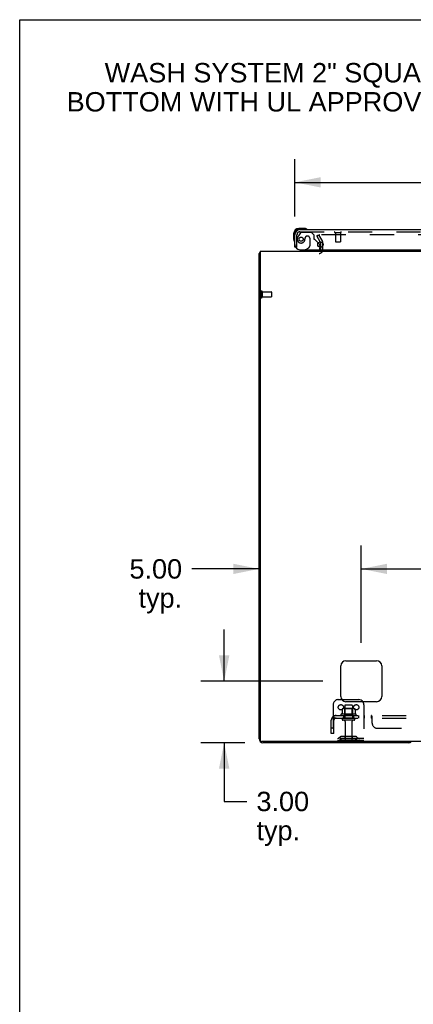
# Model space of a CAD drawing. Header units: inches. Extents: x 0 to 215, y 0 to 139.
# Tile 6 of 14: x 0 to 19, y 91 to 139. Entities that reach past the tile are written whole.
import ezdxf

# ---------------------------------------------------------------- set-up
doc = ezdxf.new("R2010")
doc.units = ezdxf.units.IN
doc.header["$LTSCALE"] = 11.804375
doc.header["$MEASUREMENT"] = 0
doc.linetypes.add('HIDDEN', pattern=[0.2, 0.1, -0.1])
doc.layers.get('0').update_dxf_attribs({"linetype": 'CONTINUOUS'})
for name, color, linetype in [('DEFAULT_2', 8, 'HIDDEN'), ('DIMENSIONS', 7, 'CONTINUOUS'), ('DOOR_ASSEMBLY', 7, 'CONTINUOUS'), ('SUBPANEL', 7, 'CONTINUOUS')]:
    doc.layers.add(name, color=color, linetype=linetype)
doc.styles.get("Standard").update_dxf_attribs({"font": 'arial.ttf'})
doc.dimstyles.new('DIMSTYLE_1', dxfattribs={"dimtxt": 0.946875, "dimasz": 1.2625, "dimexe": 0.09, "dimexo": 0.07, "dimgap": 0.0375, "dimtad": 0, "dimtih": 1, "dimtoh": 1, "dimzin": 4, "dimdsep": 46, "dimtxsty": 'Standard', "dimblk": '_FILLED', "dimblk1": '_FILLED', "dimblk2": '_FILLED', "dimcen": 0.09, "dimadec": 3, "dimazin": 1, "dimtfac": 1, "dimtdec": 3, "dimtofl": 0, "dimtmove": 0, "dimatfit": 3, "dimldrblk": '_FILLED', "dimfxl": 0, "dimtolj": 1, "dimtzin": 4, "dimarcsym": 0})

# ---------------------------------------------------------------- blocks, each defined once
blk = doc.blocks.new('_FILLED')
at = {"color": 0, "linetype": 'ByBlock'}
blk.add_solid([(0, 0), (-1, 0.2), (-1, -0.2)], dxfattribs=at)
blk = doc.blocks.new('*D8')
at = {"layer": 'DIMENSIONS', "color": 2, "linetype": 'Continuous'}
for p, q in [((13.452, 129.258), (13.452, 132.068)), ((49.64, 129.258), (49.64, 132.068)), ((13.452, 130.931), (27.253, 130.931)), ((49.64, 130.931), (35.839, 130.931))]:
    blk.add_line(p, q, dxfattribs=at)
at = {"layer": 'DIMENSIONS', "color": 2, "linetype": 'Continuous', "xscale": 1.2625, "yscale": 1.2625, "zscale": 1.2625, "rotation": 180}
blk.add_blockref('_FILLED', (13.452, 130.931), dxfattribs=at)
at = {"layer": 'DIMENSIONS', "color": 2, "linetype": 'Continuous', "xscale": 1.2625, "yscale": 1.2625, "zscale": 1.2625}
blk.add_blockref('_FILLED', (49.64, 130.931), dxfattribs=at)
at = {"layer": 'DIMENSIONS', "color": 2, "linetype": 'Continuous', "insert": (31.546, 131.405), "char_height": 0.9469, "width": 7.63836, "attachment_point": 2, "line_spacing_factor": 0.9}
blk.add_mtext('36.19 DOOR', dxfattribs=at)
blk = doc.blocks.new('*D10')
at = {"layer": 'DIMENSIONS', "color": 2, "linetype": 'Continuous'}
for p, q in [((9.997, 106.563), (9.997, 109.088)), ((14.819, 106.563), (8.861, 106.563)), ((11.008, 103.563), (8.861, 103.563)), ((9.997, 103.563), (9.997, 100.692)), ((9.997, 100.692), (11.102, 100.692))]:
    blk.add_line(p, q, dxfattribs=at)
at = {"layer": 'DIMENSIONS', "color": 2, "linetype": 'Continuous', "xscale": 1.2625, "yscale": 1.2625, "zscale": 1.2625}
for p, rotation in [((9.997, 106.563), 270), ((9.997, 103.563), 90)]:
    blk.add_blockref('_FILLED', p, dxfattribs=dict(at, rotation=rotation))
at = {"layer": 'DIMENSIONS', "color": 2, "linetype": 'Continuous', "insert": (11.575, 101.166), "char_height": 0.9469, "width": 2.57311, "attachment_point": 1, "line_spacing_factor": 0.9}
blk.add_mtext('3.00\\Ptyp.', dxfattribs=at)
blk = doc.blocks.new('*D11')
at = {"layer": 'DIMENSIONS', "color": 2, "linetype": 'Continuous'}
for p, q in [((16.702, 108.446), (16.702, 113.186)), ((11.702, 112.05), (8.415, 112.05)), ((16.702, 112.05), (19.227, 112.05))]:
    blk.add_line(p, q, dxfattribs=at)
at = {"layer": 'DIMENSIONS', "color": 2, "linetype": 'Continuous', "xscale": 1.2625, "yscale": 1.2625, "zscale": 1.2625}
blk.add_blockref('_FILLED', (11.702, 112.05), dxfattribs=at)
at = {"layer": 'DIMENSIONS', "color": 2, "linetype": 'Continuous', "xscale": 1.2625, "yscale": 1.2625, "zscale": 1.2625, "rotation": 180}
blk.add_blockref('_FILLED', (16.702, 112.05), dxfattribs=at)
at = {"layer": 'DIMENSIONS', "color": 2, "linetype": 'Continuous', "insert": (7.941, 112.524), "char_height": 0.9469, "width": 2.57311, "attachment_point": 3, "line_spacing_factor": 0.9}
blk.add_mtext('5.00\\Ptyp.', dxfattribs=at)
blk = doc.blocks.new('*D12')
at = {"layer": 'DIMENSIONS', "color": 2, "linetype": 'Continuous'}
for p, q in [((16.702, 108.446), (16.702, 113.186)), ((46.952, 108.446), (46.952, 113.186)), ((16.702, 112.05), (29.699, 112.05)), ((46.952, 112.05), (33.955, 112.05))]:
    blk.add_line(p, q, dxfattribs=at)
at = {"layer": 'DIMENSIONS', "color": 2, "linetype": 'Continuous', "xscale": 1.2625, "yscale": 1.2625, "zscale": 1.2625, "rotation": 180}
blk.add_blockref('_FILLED', (16.702, 112.05), dxfattribs=at)
at = {"layer": 'DIMENSIONS', "color": 2, "linetype": 'Continuous', "xscale": 1.2625, "yscale": 1.2625, "zscale": 1.2625}
blk.add_blockref('_FILLED', (46.952, 112.05), dxfattribs=at)
at = {"layer": 'DIMENSIONS', "color": 2, "linetype": 'Continuous', "insert": (31.827, 112.524), "char_height": 0.9469, "width": 3.30878, "attachment_point": 2, "line_spacing_factor": 0.9}
blk.add_mtext('30.25', dxfattribs=at)

msp = doc.modelspace()

# ---------------------------------------------------------------- linework, layer by layer
at = {"color": 7, "linetype": 'Continuous'}
for p, q in [((0, 0), (0, 138.875)), ((0, 138.875), (214.625, 138.875)), ((11.754, 127.459), (11.702, 127.459)), ((15.749, 105.667), (16.577, 105.667))]:
    msp.add_line(p, q, dxfattribs=at)
at = {"color": 3, "linetype": 'Continuous'}
for p, q in [((14.695, 128.024), (14.719, 127.983)), ((14.723, 127.76), (14.723, 127.967)), ((11.702, 103.752), (11.702, 127.459)), ((11.754, 127.563), (11.754, 103.675)), ((11.754, 127.563), (51.9, 127.563)), ((15.702, 105.813), (15.702, 107.313)), ((15.952, 107.563), (17.452, 107.563)), ((17.702, 107.313), (17.702, 105.813)), ((17.452, 105.563), (15.952, 105.563)), ((51.84, 103.615), (11.814, 103.615)), ((19.013, 103.563), (11.891, 103.563))]:
    msp.add_line(p, q, dxfattribs=at)
for points in [[(11.719, 127.475), (11.717, 127.474), (11.714, 127.473), (11.712, 127.471), (11.709, 127.47), (11.707, 127.468), (11.706, 127.466), (11.704, 127.465), (11.703, 127.463), (11.703, 127.461), (11.702, 127.46), (11.702, 127.459)], [(11.743, 127.491), (11.741, 127.489), (11.739, 127.487), (11.737, 127.485), (11.734, 127.483), (11.731, 127.482), (11.728, 127.48), (11.725, 127.478), (11.719, 127.475)]]:
    msp.add_lwpolyline(points, dxfattribs=at)
for centre, radius, start, end in [((14.69, 127.967), 0.033, 0, 30), ((11.891, 127.374), 0.189, 136.4873, 141.7194), ((14.638, 127.648), 0.085, 270, 355.9519), ((15.952, 107.313), 0.25, 90, 180), ((17.452, 107.313), 0.25, 0, 90), ((15.952, 105.813), 0.25, 180, 270), ((17.452, 105.813), 0.25, 270, 360), ((11.891, 103.752), 0.189, 180, 270), ((11.814, 103.675), 0.06, 180, 270), ((19.013, 103.752), 0.189, 270, 313.5037)]:
    msp.add_arc(centre, radius, start, end, dxfattribs=at)
at = {"color": 7, "linetype": 'Continuous'}
msp.add_arc((16.577, 105.417), 0.25, 35.7557, 90, dxfattribs=at)
at = {"layer": 'DEFAULT_2', "color": 8, "linetype": 'HIDDEN'}
for p, q in [((14.523, 128.323), (14.613, 128.375)), ((14.695, 128.024), (14.523, 128.323)), ((14.613, 128.375), (14.809, 128.035)), ((48.996, 128.375), (14.659, 128.375)), ((14.827, 127.648), (14.827, 127.967)), ((14.723, 127.648), (14.723, 127.76)), ((11.806, 125.601), (11.806, 125.317)), ((11.849, 125.601), (11.849, 125.317)), ((11.849, 125.583), (12.296, 125.583)), ((12.306, 125.573), (12.306, 125.345)), ((11.849, 125.335), (12.296, 125.335)), ((15.327, 105.417), (15.327, 103.667)), ((15.577, 105.667), (15.749, 105.667)), ((15.89, 105.362), (15.89, 104.767)), ((16.235, 105.392), (15.92, 105.392)), ((16.265, 105.362), (16.265, 104.767)), ((16.827, 105.417), (16.827, 103.667)), ((16.433, 104.962), (15.721, 104.962)), ((15.743, 104.892), (16.411, 104.892)), ((15.758, 105.206), (15.758, 104.988)), ((16.333, 105.228), (15.822, 105.228)), ((15.894, 105.208), (15.874, 105.228)), ((15.894, 104.912), (15.874, 104.892)), ((15.894, 104.912), (15.894, 105.208)), ((16.261, 105.208), (15.894, 105.208)), ((16.261, 104.912), (15.894, 104.912)), ((16.261, 105.208), (16.281, 105.228)), ((16.261, 104.912), (16.261, 105.208)), ((16.261, 104.912), (16.281, 104.892)), ((16.396, 105.206), (16.396, 104.988)), ((16.335, 104.767), (15.82, 104.767)), ((16.335, 104.657), (15.82, 104.657)), ((15.912, 104.594), (15.912, 103.697)), ((16.242, 104.594), (16.242, 103.697)), ((16.827, 103.771), (15.327, 103.771)), ((16.827, 103.667), (15.327, 103.667)), ((15.67, 103.839), (15.602, 103.79)), ((15.731, 103.755), (15.663, 103.706)), ((16.418, 103.861), (15.737, 103.861)), ((16.418, 103.757), (15.737, 103.757)), ((15.902, 103.861), (15.902, 103.757)), ((16.252, 103.861), (16.252, 103.757)), ((16.424, 103.755), (16.492, 103.706)), ((16.484, 103.839), (16.552, 103.79))]:
    msp.add_line(p, q, dxfattribs=at)
for points in [[(14.659, 128.375), (14.657, 128.375), (14.655, 128.375), (14.653, 128.374), (14.651, 128.374), (14.649, 128.373), (14.647, 128.372), (14.646, 128.371), (14.644, 128.37), (14.643, 128.368), (14.642, 128.367), (14.641, 128.365), (14.64, 128.364), (14.639, 128.362), (14.639, 128.36), (14.639, 128.359), (14.639, 128.358)], [(14.639, 128.358), (14.639, 128.357), (14.639, 128.355), (14.64, 128.353), (14.64, 128.352), (14.641, 128.35)], [(15.758, 104.988), (15.758, 104.987), (15.758, 104.986), (15.758, 104.985), (15.757, 104.984), (15.757, 104.983), (15.757, 104.983), (15.756, 104.982), (15.756, 104.982), (15.756, 104.981), (15.755, 104.981), (15.755, 104.981), (15.755, 104.98), (15.754, 104.98), (15.754, 104.98), (15.754, 104.98), (15.754, 104.98), (15.753, 104.979), (15.753, 104.979)], [(15.764, 105.215), (15.763, 105.215), (15.762, 105.214), (15.76, 105.212), (15.76, 105.211), (15.759, 105.209), (15.759, 105.208), (15.758, 105.206)], [(16.39, 105.215), (16.392, 105.215), (16.393, 105.214), (16.394, 105.212), (16.395, 105.211), (16.396, 105.209), (16.396, 105.208), (16.396, 105.206)], [(16.401, 104.979), (16.401, 104.979), (16.401, 104.98), (16.401, 104.98), (16.4, 104.98), (16.4, 104.98), (16.4, 104.98), (16.4, 104.981), (16.399, 104.981), (16.399, 104.981), (16.399, 104.982), (16.398, 104.982), (16.398, 104.983), (16.397, 104.983), (16.397, 104.984), (16.397, 104.985), (16.396, 104.986), (16.396, 104.987), (16.396, 104.988)]]:
    msp.add_lwpolyline(points, dxfattribs=at)
for centre in [(15.702, 105.292), (16.452, 105.292)]:
    msp.add_circle(centre, 0.128, dxfattribs=at)
for centre, radius, start, end in [((14.69, 127.967), 0.137, 0, 30), ((14.638, 127.648), 0.189, 270, 360), ((11.828, 125.601), 0.0215, 0, 180), ((12.296, 125.573), 0.01, 0, 90), ((11.828, 125.317), 0.0215, 180, 360), ((12.296, 125.345), 0.01, 270, 360), ((15.577, 105.417), 0.25, 90, 180), ((15.92, 105.362), 0.03, 90, 180), ((16.235, 105.362), 0.03, 0, 90), ((16.577, 105.417), 0.25, 0, 35.7557), ((15.743, 104.93), 0.0384, 124.4497, 270), ((16.077, 104.361), 0.698, 117.6814, 120.6631), ((15.822, 105.086), 0.141, 90, 113.95), ((16.333, 105.086), 0.141, 66.05, 90), ((16.077, 104.361), 0.698, 59.3369, 62.3186), ((16.411, 104.93), 0.0384, 270, 55.5503), ((15.82, 104.712), 0.055, 90, 270), ((15.85, 104.594), 0.0625, 0, 90), ((16.305, 104.594), 0.0625, 90, 180), ((16.335, 104.712), 0.055, 270, 90), ((15.541, 103.875), 0.104, 270, 305.7539), ((15.541, 103.875), 0.208, 270, 305.7539), ((15.737, 103.747), 0.114, 90, 125.7539), ((15.737, 103.747), 0.01, 90, 125.7539), ((15.942, 103.697), 0.03, 180, 270), ((16.212, 103.697), 0.03, 270, 360), ((16.418, 103.747), 0.114, 54.2461, 90), ((16.418, 103.747), 0.01, 54.2461, 90), ((16.613, 103.875), 0.208, 234.2461, 270), ((16.613, 103.875), 0.104, 234.2461, 270)]:
    msp.add_arc(centre, radius, start, end, dxfattribs=at)
at = {"layer": 'DOOR_ASSEMBLY', "color": 7, "linetype": 'Continuous'}
for p, q in [((13.392, 128.418), (13.392, 128.161)), ((13.912, 128.681), (13.655, 128.681)), ((13.699, 128.621), (13.655, 128.621)), ((13.95, 128.678), (13.912, 128.681)), ((13.392, 128.161), (13.395, 128.123)), ((14.595, 127.97), (14.652, 127.913)), ((13.486, 127.767), (13.452, 127.767)), ((13.963, 127.642), (13.894, 127.602)), ((13.894, 127.563), (13.894, 127.602)), ((14.681, 127.842), (14.681, 127.76))]:
    msp.add_line(p, q, dxfattribs=at)
at = {"layer": 'DOOR_ASSEMBLY', "color": 8, "linetype": 'HIDDEN'}
for p, q in [((13.732, 128.462), (13.631, 128.318)), ((13.699, 128.517), (49.393, 128.517)), ((13.797, 128.496), (14.248, 128.496)), ((14.374, 128.37), (14.248, 128.496)), ((15.414, 128.474), (15.698, 128.474)), ((15.432, 128.474), (15.432, 128.027)), ((15.68, 128.474), (15.68, 128.027)), ((13.556, 127.767), (13.556, 128.374)), ((13.953, 128.206), (13.953, 128.217)), ((14.084, 128.304), (14.051, 128.304)), ((14.182, 128.206), (14.182, 127.826)), ((14.374, 128.37), (14.374, 128.191)), ((14.595, 127.97), (14.433, 128.132)), ((15.442, 128.017), (15.67, 128.017)), ((13.556, 127.767), (13.486, 127.767)), ((14.524, 127.563), (13.894, 127.563)), ((13.963, 127.642), (14.132, 127.74)), ((14.681, 127.76), (14.681, 127.72))]:
    msp.add_line(p, q, dxfattribs=at)
at = {"layer": 'DOOR_ASSEMBLY', "color": 3, "linetype": 'Continuous'}
for p, q in [((13.699, 128.621), (49.393, 128.621)), ((13.452, 127.767), (13.452, 128.374)), ((13.702, 127.642), (49.62, 127.642))]:
    msp.add_line(p, q, dxfattribs=at)
at = {"layer": 'DOOR_ASSEMBLY', "color": 8, "linetype": 'HIDDEN'}
msp.add_circle((13.756, 128.154), 0.101, dxfattribs=at)
at = {"layer": 'DOOR_ASSEMBLY', "color": 3, "linetype": 'Continuous'}
msp.add_circle((14.702, 127.892), 0.133, dxfattribs=at)
at = {"layer": 'DOOR_ASSEMBLY', "color": 7, "linetype": 'Continuous'}
for centre, radius, start, end in [((13.655, 128.418), 0.263, 90, 180), ((13.655, 128.418), 0.203, 90, 180), ((13.912, 128.431), 0.25, 59.1101, 90), ((14.032, 128.636), 0.015, 270, 353.6204), ((14.032, 128.632), 0.015, 6.3796, 59.1101), ((13.642, 128.161), 0.25, 180, 210.8899), ((13.441, 128.041), 0.015, 210.8899, 263.6204), ((13.437, 128.041), 0.015, 276.3796, 360), ((14.524, 127.72), 0.157, 270, 330.1697), ((14.581, 127.842), 0.1, 0, 45)]:
    msp.add_arc(centre, radius, start, end, dxfattribs=at)
at = {"layer": 'DOOR_ASSEMBLY', "color": 3, "linetype": 'Continuous'}
for centre, radius, start, end in [((13.699, 128.374), 0.246, 90, 180), ((13.702, 127.892), 0.25, 180, 270)]:
    msp.add_arc(centre, radius, start, end, dxfattribs=at)
at = {"layer": 'DOOR_ASSEMBLY', "color": 8, "linetype": 'HIDDEN'}
for centre, radius, start, end in [((13.699, 128.374), 0.142, 90, 180), ((13.797, 128.417), 0.079, 90, 144.9), ((15.414, 128.495), 0.0215, 90, 270), ((15.698, 128.495), 0.0215, 270, 90), ((13.756, 128.154), 0.187, 163.1561, 342.1518), ((13.946, 128.096), 0.386, 144.9, 163.1561), ((13.56, 128.217), 0.393, 342.0702, 358.3401), ((14.051, 128.206), 0.098, 90, 180), ((14.084, 128.206), 0.098, 0, 90), ((14.413, 128.191), 0.039, 180, 248.3904), ((14.362, 128.061), 0.1, 45, 68.3904), ((15.442, 128.027), 0.01, 180, 270), ((15.67, 128.027), 0.01, 270, 360), ((14.082, 127.826), 0.1, 300.092, 360), ((14.524, 127.72), 0.157, 330.1697, 360)]:
    msp.add_arc(centre, radius, start, end, dxfattribs=at)
at = {"layer": 'SUBPANEL', "color": 8, "linetype": 'HIDDEN'}
for p, q in [((15.359, 104.767), (15.359, 104.892)), ((15.359, 104.892), (48.296, 104.892)), ((15.827, 104.892), (15.827, 104.767)), ((16.327, 104.892), (16.327, 104.767)), ((16.556, 104.892), (16.556, 104.767)), ((16.837, 104.892), (16.837, 104.767)), ((17.198, 104.767), (17.198, 104.892)), ((15.234, 104.017), (15.234, 104.655)), ((15.32, 104.838), (15.399, 104.741)), ((15.359, 104.767), (48.296, 104.767)), ((15.359, 104.017), (15.359, 104.655)), ((17.2, 104.767), (17.198, 104.767)), ((17.203, 104.765), (17.201, 104.766)), ((17.205, 104.763), (17.204, 104.764)), ((17.225, 104.741), (17.224, 104.742)), ((17.228, 104.741), (17.227, 104.741)), ((17.234, 104.517), (17.234, 104.838)), ((15.359, 104.267), (15.234, 104.267)), ((15.359, 104.017), (15.234, 104.017)), ((17.484, 104.267), (21.359, 104.267))]:
    msp.add_line(p, q, dxfattribs=at)
for points in [[(15.32, 104.838), (15.322, 104.84), (15.324, 104.842), (15.326, 104.845), (15.328, 104.848), (15.33, 104.851), (15.332, 104.855), (15.334, 104.858), (15.335, 104.862)], [(15.335, 104.862), (15.338, 104.869), (15.34, 104.872), (15.341, 104.876), (15.343, 104.879), (15.344, 104.881), (15.346, 104.884), (15.348, 104.886), (15.35, 104.888), (15.352, 104.89), (15.354, 104.891), (15.355, 104.891), (15.357, 104.892), (15.359, 104.892)], [(17.217, 104.872), (17.215, 104.876), (17.213, 104.879), (17.212, 104.881), (17.21, 104.884), (17.208, 104.886), (17.206, 104.888), (17.205, 104.89), (17.203, 104.891), (17.201, 104.891), (17.2, 104.892), (17.198, 104.892)], [(17.203, 104.891), (17.201, 104.891), (17.2, 104.892)], [(17.22, 104.866), (17.218, 104.869), (17.217, 104.872)], [(17.234, 104.838), (17.232, 104.84), (17.23, 104.842), (17.229, 104.845), (17.227, 104.848), (17.226, 104.851), (17.224, 104.855), (17.223, 104.858), (17.22, 104.866)], [(15.382, 104.763), (15.382, 104.763), (15.381, 104.763), (15.381, 104.763), (15.381, 104.763), (15.381, 104.764), (15.38, 104.764), (15.38, 104.765), (15.38, 104.765), (15.379, 104.766), (15.379, 104.767), (15.379, 104.767), (15.378, 104.768), (15.378, 104.768), (15.378, 104.769), (15.377, 104.77), (15.377, 104.77), (15.377, 104.771), (15.376, 104.772), (15.376, 104.772), (15.376, 104.773), (15.375, 104.774), (15.375, 104.775), (15.375, 104.775), (15.374, 104.776), (15.374, 104.777), (15.373, 104.778), (15.373, 104.779), (15.373, 104.779), (15.372, 104.78), (15.372, 104.781), (15.372, 104.782), (15.371, 104.783), (15.371, 104.784), (15.37, 104.785), (15.37, 104.786), (15.37, 104.786), (15.369, 104.787), (15.369, 104.788), (15.369, 104.789), (15.368, 104.79), (15.368, 104.791), (15.367, 104.792), (15.367, 104.793), (15.367, 104.794), (15.366, 104.796), (15.366, 104.797), (15.365, 104.798), (15.365, 104.799), (15.365, 104.8), (15.364, 104.801), (15.364, 104.802), (15.364, 104.803), (15.363, 104.805), (15.363, 104.806), (15.363, 104.807), (15.362, 104.808), (15.362, 104.809), (15.362, 104.81), (15.361, 104.811), (15.361, 104.812), (15.361, 104.813), (15.361, 104.814), (15.36, 104.815), (15.36, 104.816), (15.36, 104.817), (15.36, 104.818), (15.36, 104.819), (15.359, 104.82), (15.359, 104.821), (15.359, 104.822), (15.359, 104.823), (15.359, 104.824), (15.359, 104.824), (15.359, 104.825), (15.359, 104.826), (15.358, 104.826), (15.358, 104.826)], [(15.358, 104.826), (15.358, 104.826), (15.358, 104.826), (15.358, 104.826), (15.358, 104.826), (15.358, 104.826), (15.358, 104.826), (15.358, 104.825), (15.359, 104.825), (15.359, 104.824), (15.359, 104.823)], [(15.386, 104.749), (15.382, 104.752), (15.38, 104.754), (15.378, 104.756), (15.376, 104.758), (15.373, 104.76), (15.371, 104.762), (15.369, 104.763), (15.366, 104.764), (15.364, 104.765), (15.362, 104.766), (15.36, 104.767), (15.359, 104.767)], [(15.379, 104.766), (15.379, 104.766), (15.379, 104.765), (15.38, 104.765), (15.38, 104.764), (15.381, 104.764), (15.381, 104.764), (15.381, 104.763), (15.381, 104.763), (15.381, 104.763), (15.382, 104.763), (15.382, 104.763)], [(15.399, 104.741), (15.399, 104.741), (15.398, 104.741), (15.397, 104.741), (15.396, 104.741), (15.395, 104.741), (15.394, 104.742), (15.393, 104.743), (15.391, 104.744), (15.389, 104.745), (15.388, 104.747), (15.386, 104.749)], [(17.214, 104.752), (17.211, 104.756), (17.21, 104.758), (17.208, 104.76), (17.207, 104.762), (17.205, 104.763), (17.204, 104.764), (17.203, 104.765), (17.201, 104.766), (17.2, 104.767), (17.198, 104.767)], [(17.218, 104.747), (17.216, 104.749), (17.215, 104.75), (17.214, 104.752)], [(17.222, 104.743), (17.221, 104.744), (17.219, 104.745), (17.218, 104.747)], [(17.234, 104.741), (17.232, 104.741), (17.23, 104.741), (17.228, 104.741), (17.227, 104.741), (17.225, 104.741), (17.224, 104.742), (17.222, 104.743), (17.221, 104.744)], [(17.234, 104.741), (17.232, 104.741), (17.23, 104.741)]]:
    msp.add_lwpolyline(points, dxfattribs=at)
for centre, radius, start, end in [((15.471, 104.655), 0.237, 90, 180), ((15.471, 104.655), 0.112, 90, 180), ((17.484, 104.517), 0.25, 180, 270)]:
    msp.add_arc(centre, radius, start, end, dxfattribs=at)

# ---------------------------------------------------------------- texts
at = {"layer": 'DIMENSIONS', "color": 2, "linetype": 'Continuous', "insert": (19.823, 136.759), "char_height": 0.94688, "width": 34.98862, "attachment_point": 2, "line_spacing_factor": 0.9}
msp.add_mtext('WASH SYSTEM 2" SQUARE DRAIN HOLES IN THE\\PBOTTOM WITH UL APPROVED HOLE SEALS PROVIDED', dxfattribs=at)

# ---------------------------------------------------------------- dimensions: what is measured, and where the dimension line sits
at = {"layer": 'DIMENSIONS', "color": 2, "linetype": 'Continuous'}
for base, p1, p2, angle, text, picture, middle in [((13.452, 130.931), (49.64, 129.188), (13.452, 129.188), 180, '<> DOOR', '*D8', (31.546, 130.931)), ((9.997, 106.563), (8.791, 103.563), (14.889, 106.563), 90, '<>\\Ptyp.', '*D10', (12.862, 99.982))]:
    dim = msp.add_linear_dim(base=base, p1=p1, p2=p2, angle=angle, text=text, dimstyle='DIMSTYLE_1', dxfattribs=at)
    dim.commit()
    dim.dimension.update_dxf_attribs({"geometry": picture, "text_midpoint": middle, "dimtype": 160})
dim = msp.add_linear_dim(base=(16.702, 112.05), p1=(11.702, 103.752), p2=(16.702, 108.376), text='<>\\Ptyp.', dimstyle='DIMSTYLE_1', dxfattribs=at)
dim.commit()
dim.dimension.update_dxf_attribs({"geometry": '*D11', "text_midpoint": (6.655, 111.34), "dimtype": 160})
dim = msp.add_linear_dim(base=(46.952, 112.05), p1=(16.702, 108.376), p2=(46.952, 108.376), dimstyle='DIMSTYLE_1', dxfattribs=at)
dim.commit()
dim.dimension.update_dxf_attribs({"geometry": '*D12', "text_midpoint": (31.829, 112.045), "dimtype": 160})

doc.saveas('drawing.dxf')
